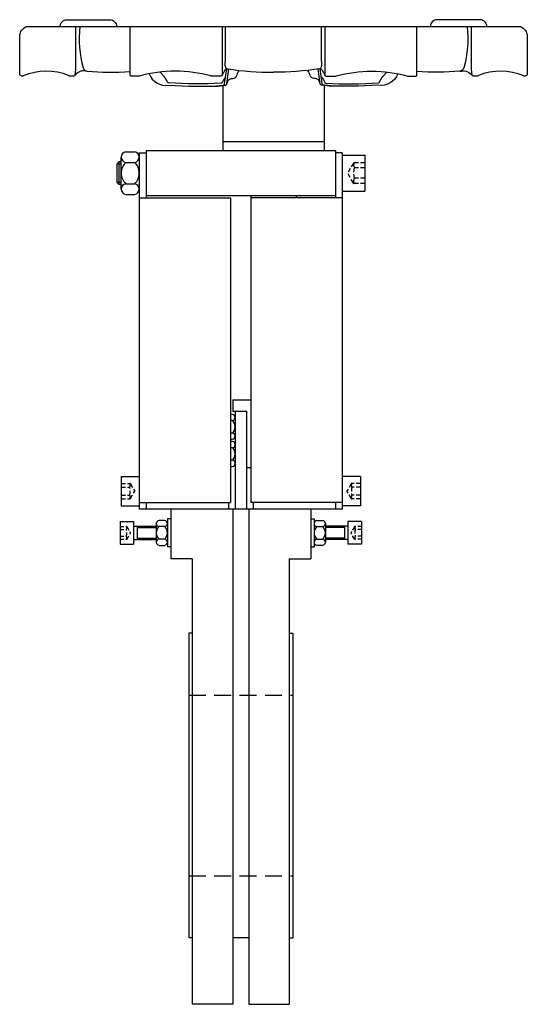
# Model space of a CAD drawing. Extents: x 22 to 247, y 5 to 441.
import ezdxf

# ---------------------------------------------------------------- set-up
doc = ezdxf.new("R2010")
doc.units = 0
doc.header["$LTSCALE"] = 15
doc.header["$MEASUREMENT"] = 0
doc.linetypes.add('RAYITAS', pattern=[0.375, 0.25, -0.125])
doc.linetypes.add('TRAZOS', pattern=[0.75, 0.5, -0.25])
doc.layers.add('CYL_XDF080', color=7, linetype='CONTINUOUS')

msp = doc.modelspace()

# ---------------------------------------------------------------- linework, layer by layer
at = {"layer": 'CYL_XDF080'}
for p, q in [((112.06, 412.29), (112.06, 383.5)), ((157.06, 412.29), (157.06, 383.5)), ((112.06, 387.5), (157.06, 387.5)), ((67.06, 366.41), (67.06, 380.59)), ((69.06, 382.95), (73.06, 382.95)), ((75.06, 382.5), (75.06, 224.5)), ((75.06, 382.5), (78.06, 382.5)), ((78.06, 383.5), (78.06, 362.5)), ((78.06, 383.5), (162.06, 383.5)), ((162.06, 383.5), (162.06, 362.5)), ((165.06, 382.5), (162.06, 382.5)), ((165.06, 382.5), (165.06, 224.5)), ((165.06, 381.5), (175.06, 381.5)), ((175.06, 381.5), (175.06, 365.5)), ((66.06, 378.5), (65.06, 377.5)), ((67.06, 377.5), (65.06, 377.5)), ((65.06, 377.5), (65.06, 369.5)), ((67.06, 378.5), (66.06, 378.5)), ((66.06, 378.5), (66.06, 368.5)), ((69.06, 378.22), (73.06, 378.22)), ((67.06, 369.5), (65.06, 369.5)), ((65.06, 369.5), (66.06, 368.5)), ((67.06, 368.5), (66.06, 368.5)), ((69.06, 368.77), (73.06, 368.77)), ((69.06, 364.05), (73.06, 364.05)), ((75.06, 362.5), (115.56, 362.5)), ((78.06, 363.5), (162.06, 363.5)), ((115.56, 362.5), (115.56, 227.5)), ((124.56, 363.5), (124.56, 227.5)), ((165.06, 362.5), (124.56, 362.5)), ((144.56, 363.5), (144.56, 362.5)), ((165.06, 365.5), (175.06, 365.5)), ((116.56, 273), (124.56, 273)), ((116.56, 273), (116.56, 268)), ((116.31, 266.52), (115.56, 266.52)), ((116.56, 268), (122.56, 268)), ((117.56, 268), (117.56, 224.5)), ((122.56, 268), (122.56, 224.5)), ((116.31, 263.76), (115.56, 263.76)), ((116.31, 258.24), (115.56, 258.24)), ((115.56, 255.47), (116.31, 255.47)), ((116.31, 254.52), (115.56, 254.52)), ((116.31, 251.76), (115.56, 251.76)), ((116.31, 246.24), (115.56, 246.24)), ((115.56, 243.47), (116.31, 243.47)), ((122.56, 243), (124.56, 243)), ((67.06, 239), (75.06, 239)), ((67.06, 239), (67.06, 226)), ((173.06, 239), (165.06, 239)), ((173.06, 239), (173.06, 226)), ((75.06, 227.5), (115.56, 227.5)), ((78.06, 227.5), (78.06, 224.5)), ((114.56, 227.5), (114.56, 224.5)), ((165.06, 227.5), (124.56, 227.5)), ((125.56, 227.5), (125.56, 224.5)), ((162.06, 227.5), (162.06, 224.5)), ((67.06, 226), (75.06, 226)), ((165.06, 224.5), (75.06, 224.5)), ((89.06, 224.5), (89.06, 202.5)), ((116.56, 224.5), (116.56, 5)), ((123.56, 224.5), (123.56, 5)), ((151.06, 224.5), (151.06, 202.5)), ((173.06, 226), (165.06, 226)), ((66.56, 219), (72.56, 219)), ((66.56, 219), (66.56, 209)), ((72.56, 219), (72.56, 209)), ((86.31, 219.52), (83.81, 219.52)), ((87.56, 220.25), (87.56, 217)), ((89.06, 220.25), (87.56, 220.25)), ((151.06, 220.25), (152.56, 220.25)), ((152.56, 220.25), (152.56, 217)), ((153.81, 219.52), (156.31, 219.52)), ((173.56, 219), (167.56, 219)), ((167.56, 219), (167.56, 209)), ((173.56, 219), (173.56, 209)), ((72.56, 217), (82.56, 217)), ((74.06, 217), (74.06, 211)), ((74.06, 216.37), (82.56, 216.37)), ((82.56, 218.14), (82.56, 209.86)), ((82.56, 218.14), (82.56, 209.86)), ((86.31, 216.76), (83.81, 216.76)), ((87.56, 218.14), (87.56, 209.86)), ((152.56, 218.14), (152.56, 209.86)), ((153.81, 216.76), (156.31, 216.76)), ((157.56, 218.14), (157.56, 209.86)), ((157.56, 218.14), (157.56, 209.86)), ((167.56, 217), (157.56, 217)), ((166.06, 216.37), (157.56, 216.37)), ((166.06, 217), (166.06, 211)), ((72.56, 211), (82.56, 211)), ((74.06, 211.62), (82.56, 211.62)), ((86.31, 211.24), (83.81, 211.24)), ((87.56, 211), (87.56, 207.75)), ((152.56, 211), (152.56, 207.75)), ((153.81, 211.24), (156.31, 211.24)), ((166.06, 211.62), (157.56, 211.62)), ((167.56, 211), (157.56, 211)), ((66.56, 209), (72.56, 209)), ((83.81, 208.47), (86.31, 208.47)), ((89.06, 207.75), (87.56, 207.75)), ((151.06, 207.75), (152.56, 207.75)), ((156.31, 208.47), (153.81, 208.47)), ((173.56, 209), (167.56, 209)), ((98.56, 202.5), (89.06, 202.5)), ((98.56, 202.5), (98.56, 5)), ((141.56, 202.5), (141.56, 5)), ((141.56, 202.5), (151.06, 202.5)), ((97.06, 169.5), (97.06, 34.5)), ((98.56, 169.5), (97.06, 169.5)), ((141.56, 169.5), (143.06, 169.5)), ((143.06, 169.5), (143.06, 34.5)), ((98.56, 34.5), (97.06, 34.5)), ((123.56, 34.5), (116.56, 34.5)), ((141.56, 34.5), (143.06, 34.5)), ((116.56, 5), (98.56, 5)), ((123.56, 5), (141.56, 5))]:
    msp.add_line(p, q, dxfattribs=at)
at = {"layer": 'CYL_XDF080', "linetype": 'RAYITAS', "ltscale": 0.5}
for p, q in [((169.99, 377.95), (167.42, 373.5)), ((175.06, 378.07), (170.2, 378.07)), ((175.06, 375.79), (170.31, 375.79)), ((169.99, 369.05), (167.42, 373.5)), ((175.06, 371.21), (170.31, 371.21)), ((175.06, 368.92), (170.2, 368.92)), ((67.06, 235.93), (70.91, 235.93)), ((71.13, 235.8), (73.04, 232.5)), ((168.99, 235.8), (167.08, 232.5)), ((173.06, 235.93), (169.2, 235.93)), ((67.06, 234.21), (70.81, 234.21)), ((71.13, 229.19), (73.04, 232.5)), ((168.99, 229.19), (167.08, 232.5)), ((173.06, 234.21), (169.31, 234.21)), ((67.06, 230.78), (70.81, 230.78)), ((67.06, 229.07), (70.91, 229.07)), ((173.06, 229.07), (169.2, 229.07)), ((173.06, 230.78), (169.31, 230.78))]:
    msp.add_line(p, q, dxfattribs=at)
at = {"layer": 'CYL_XDF080', "linetype": 'RAYITAS', "ltscale": 0.45}
for p, q in [((66.56, 216.86), (69.41, 216.86)), ((66.56, 215.43), (69.31, 215.43)), ((69.63, 216.73), (71.21, 214)), ((69.63, 211.26), (71.21, 214)), ((170.49, 216.73), (168.91, 214)), ((170.49, 211.26), (168.91, 214)), ((173.56, 216.86), (170.7, 216.86)), ((173.56, 215.43), (170.81, 215.43)), ((66.56, 212.57), (69.31, 212.57)), ((66.56, 211.14), (69.41, 211.14)), ((173.56, 211.14), (170.7, 211.14)), ((173.56, 212.57), (170.81, 212.57))]:
    msp.add_line(p, q, dxfattribs=at)
at = {"layer": 'CYL_XDF080', "linetype": 'TRAZOS'}
for p, q in [((97.06, 142), (143.06, 142)), ((97.06, 62), (143.06, 62))]:
    msp.add_line(p, q, dxfattribs=at)
at = {"layer": 'CYL_XDF080'}
for points in [[(40, 438.5, -0.414214), (43, 441.5), (62.03, 441.5, -0.414214), (65.03, 438.5)], [(229.12, 438.5, 0.414214), (226.12, 441.5), (207.08, 441.5, 0.414214), (204.08, 438.5)], [(46.74, 438.5), (46.74, 438.5), (46.74, 419.39), (46.53, 416.96, -0.388879), (46.03, 416.5), (44.18, 416.5, -0.304382), (43.72, 416.81, 0.198744), (23.65, 416.54, -0.101677), (23.46, 416.5), (23.06, 416.5, -0.414214), (22.06, 417.5), (22.06, 434.32, -0.276984), (25.06, 438.5), (244.06, 438.5, -0.276984), (247.06, 434.32), (247.06, 417.5, -0.414214), (246.06, 416.5), (245.66, 416.5, -0.101677), (245.46, 416.54, 0.198744), (225.4, 416.81, -0.304382), (224.94, 416.5), (223.08, 416.5, -0.388879), (222.59, 416.96), (222.37, 419.39), (222.37, 438.5)], [(48.75, 438.5, 0.096787), (50.23, 420.1, 0.304013), (51.92, 418.66, -0.00941), (51.28, 418.75)], [(111.78, 438.5), (111.78, 417, -0.414214), (111.28, 416.5), (107.01, 416.5, -0.096651), (106.82, 416.54, 0.135327), (75.17, 416.52, -0.097092), (74.98, 416.48), (71.47, 416.48, -0.414214), (70.97, 416.98), (70.97, 438.5)], [(114.17, 419.67, -0.290358), (113.3, 420.61, -0.0766), (113.22, 423.39), (113.22, 438.5)], [(154.95, 419.67, 0.290358), (155.82, 420.61, 0.0766), (155.9, 423.39), (155.9, 438.5)], [(157.34, 438.5), (157.34, 417, 0.414214), (157.84, 416.5), (162.11, 416.5, 0.096651), (162.29, 416.54, -0.135327), (193.94, 416.52, 0.097092), (194.13, 416.48), (197.65, 416.48, 0.414214), (198.15, 416.98), (198.15, 438.5)], [(220.37, 438.5, -0.096787), (218.88, 420.1, -0.304013), (217.19, 418.66, 0.00941), (217.84, 418.75)], [(79.38, 417.52, 0.356547), (88.09, 412.5, 0.037291), (112.04, 412.4, 0.340917), (112.91, 413.26), (113.81, 419.71)], [(104.24, 412.04, 0.038944), (113.04, 412.4, 0.340917), (113.91, 413.26), (114.78, 419.5)], [(114.17, 419.67, 0.358558), (112.99, 419.18), (111.72, 416.77)], [(114.09, 419.7, 0.036956), (134.56, 418.19)], [(155.03, 419.7, -0.036956), (134.56, 418.19)], [(164.88, 412.04, -0.038944), (156.08, 412.4, -0.340917), (155.2, 413.26), (154.34, 419.5)], [(154.95, 419.67, -0.358558), (156.12, 419.18), (157.39, 416.77)], [(189.74, 417.52, -0.356547), (181.02, 412.5, -0.037291), (157.08, 412.4, -0.340917), (156.2, 413.26), (155.31, 419.71)], [(51.28, 418.75, 0.28363), (46.44, 416.71)], [(51.92, 418.66, 0.038553), (70.97, 418.53)], [(113.3, 416, 0.065187), (111.79, 413.62, -0.262185), (111.39, 413.34, -0.035915), (87.99, 413.52, -0.258135), (87.6, 413.81, 0.068298), (86.04, 416.31), (84.38, 418.3)], [(113.91, 413.26, -0.279586), (115.56, 415.28, -0.094571), (116.44, 415.42, 0.353247), (118.37, 416.86, -0.098312), (119.39, 419.01)], [(155.2, 413.26, 0.279586), (153.56, 415.28, 0.094571), (152.67, 415.42, -0.353247), (150.75, 416.86, 0.098312), (149.73, 419.01)], [(155.82, 416, -0.065187), (157.33, 413.62, 0.262185), (157.73, 413.34, 0.035915), (181.13, 413.52, 0.258135), (181.52, 413.81, -0.068298), (183.08, 416.31), (184.74, 418.3)], [(217.19, 418.66, -0.038553), (198.15, 418.53)], [(217.84, 418.75, -0.28363), (222.68, 416.71)]]:
    msp.add_lwpolyline(points, format="xyb", dxfattribs=at)
for centre, radius, start, end in [((69.45, 380.59), 2.4, 99.5001, 260.4999), ((72.66, 380.59), 2.4, 279.5001, 80.4999), ((73.64, 373.5), 6.58, 134.116, 225.884), ((68.48, 373.5), 6.58, 314.116, 45.884), ((69.45, 366.41), 2.4, 99.5001, 260.4999), ((72.66, 366.41), 2.4, 279.5001, 80.4999), ((116.17, 265.14), 1.39, 275.7112, 84.2888), ((113.88, 261), 3.68, 311.3076, 48.6924), ((116.17, 256.86), 1.39, 275.7112, 84.2888), ((116.17, 253.14), 1.39, 275.7112, 84.2888), ((113.88, 249), 3.68, 311.3076, 48.6924), ((116.17, 244.86), 1.39, 275.7112, 84.2888), ((83.95, 218.14), 1.39, 95.7112, 264.2888), ((86.17, 218.14), 1.39, 275.7112, 84.2888), ((153.95, 218.14), 1.39, 95.7112, 264.2888), ((156.17, 218.14), 1.39, 275.7112, 84.2888), ((86.24, 214), 3.68, 131.3076, 228.6924), ((83.88, 214), 3.68, 311.3076, 48.6924), ((156.24, 214), 3.68, 131.3076, 228.6924), ((153.88, 214), 3.68, 311.3076, 48.6924), ((83.95, 209.86), 1.39, 95.7112, 264.2888), ((86.17, 209.86), 1.39, 275.7112, 84.2888), ((153.95, 209.86), 1.39, 95.7112, 264.2888), ((156.17, 209.86), 1.39, 275.7112, 84.2888)]:
    msp.add_arc(centre, radius, start, end, dxfattribs=at)
at = {"layer": 'CYL_XDF080', "linetype": 'RAYITAS', "ltscale": 0.5}
for centre, radius, start, end in [((170.2, 377.82), 0.25, 90, 150), ((172.8, 376.93), 2.74, 155.3405, 204.6595), ((180.65, 373.5), 10.59, 167.5258, 192.4742), ((172.8, 370.07), 2.74, 155.3405, 204.6595), ((170.2, 369.17), 0.25, 210, 270), ((69.46, 235.07), 1.6, 327.4924, 32.5076), ((70.91, 235.68), 0.25, 30, 90), ((169.2, 235.68), 0.25, 90, 150), ((170.65, 235.07), 1.6, 147.4924, 212.5076), ((65.05, 232.5), 6.01, 343.4125, 16.5875), ((175.07, 232.5), 6.01, 163.4125, 196.5875), ((69.46, 229.93), 1.6, 327.4924, 32.5076), ((70.91, 229.32), 0.25, 270, 330), ((169.2, 229.32), 0.25, 210, 270), ((170.65, 229.93), 1.6, 147.4924, 212.5076)]:
    msp.add_arc(centre, radius, start, end, dxfattribs=at)
at = {"layer": 'CYL_XDF080', "linetype": 'RAYITAS', "ltscale": 0.45}
for centre, radius, start, end in [((68.41, 216.14), 1.15, 321.4556, 38.5444), ((65.34, 214), 4.21, 340.1669, 19.8331), ((69.41, 216.61), 0.25, 30, 90), ((170.7, 216.61), 0.25, 90, 150), ((171.71, 216.14), 1.15, 141.4556, 218.5444), ((174.77, 214), 4.21, 160.1669, 199.8331), ((68.41, 211.85), 1.15, 321.4556, 38.5444), ((69.41, 211.39), 0.25, 270, 330), ((170.7, 211.39), 0.25, 210, 270), ((171.71, 211.85), 1.15, 141.4556, 218.5444)]:
    msp.add_arc(centre, radius, start, end, dxfattribs=at)

doc.saveas('drawing.dxf')
